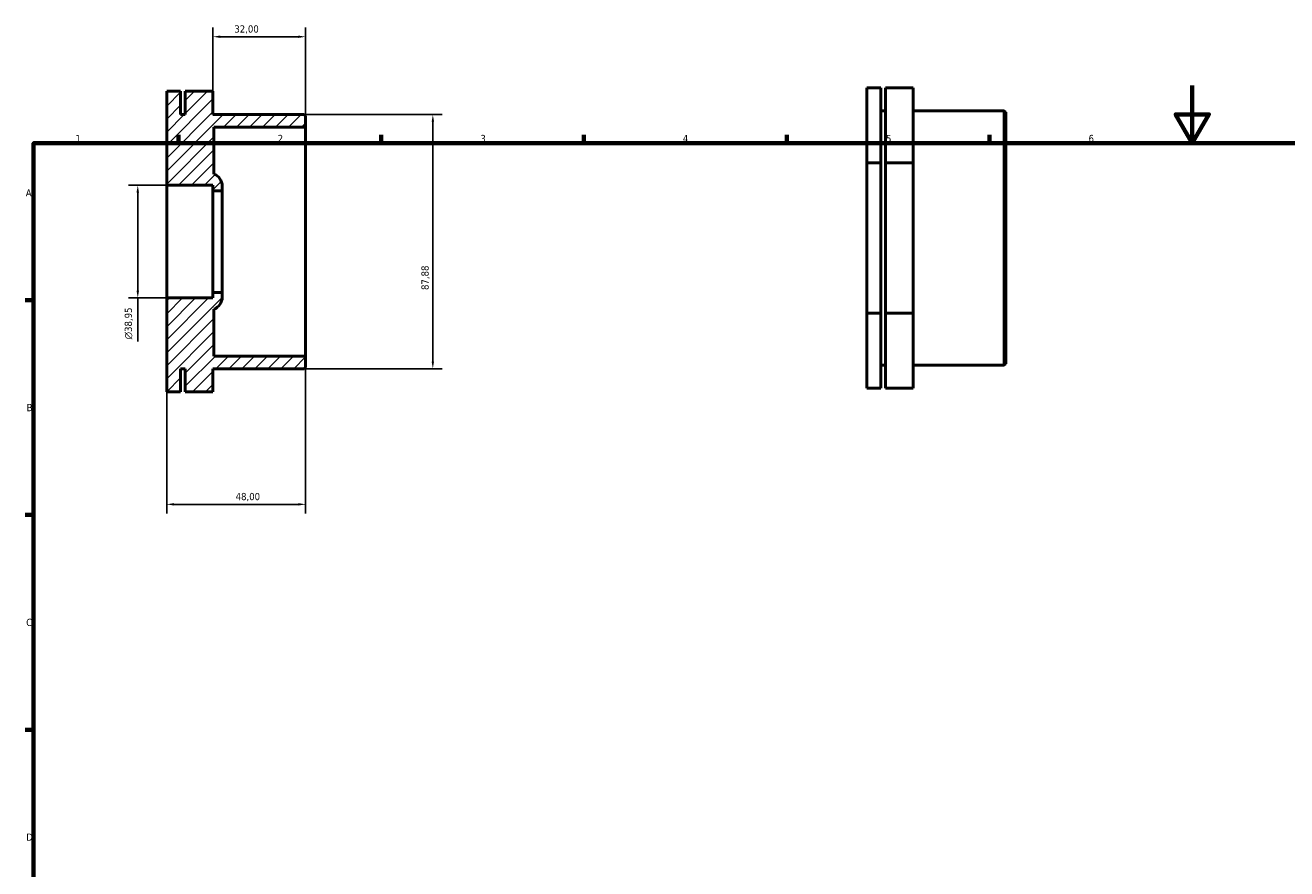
# Model space of a CAD drawing. Header units: millimetres. Extents: x 0 to 906, y -12 to 615.
# Tile 2 of 3: x 17 to 453, y 323 to 615. Entities that reach past the tile are written whole.
import ezdxf

# ---------------------------------------------------------------- set-up
doc = ezdxf.new("R2010")
doc.units = ezdxf.units.MM
for name, color, linetype, lineweight in [('Border (ISO)', 7, 'Continuous', 70), ('Dimension (ISO)', 7, 'Continuous', 25), ('Hatch (ISO)', 7, 'Continuous', 18), ('Visible (ISO)', 7, 'Continuous', 50)]:
    doc.layers.add(name, color=color, linetype=linetype, lineweight=lineweight)
doc.styles.add('Note Text (ISO)', font='tahoma.ttf')
doc.dimstyles.new('Default (ISO)', dxfattribs={"dimtxt": 2.5, "dimasz": 2.5, "dimexe": 3.175, "dimexo": 0, "dimgap": 0.762, "dimtad": 1, "dimrnd": 1e-08, "dimzin": 0, "dimtxsty": 'Note Text (ISO)', "dimcen": 0.09, "dimdle": 10, "dimclrd": 256, "dimclre": 256, "dimclrt": 232, "dimazin": 0, "dimtfac": 1.40208, "dimtmove": 0, "dimatfit": 3, "dimfxl": 1, "dimtolj": 1, "dimtzin": 0, "dimlwd": -1, "dimlwe": -1, "dimarcsym": 0})

# ---------------------------------------------------------------- blocks, each defined once
blk = doc.blocks.new('Borders Default Border')
at = {"layer": 'Border (ISO)'}
for p, q in [((70.08, 574), (70.08, 576.9)), ((140.17, 574), (140.17, 576.9)), ((210.25, 574), (210.25, 576.9)), ((280.33, 574), (280.33, 576.9)), ((350.42, 574), (350.42, 576.9)), ((20, 519.75), (17.1, 519.75)), ((20, 445.5), (17.1, 445.5)), ((20, 371.25), (17.1, 371.25))]:
    blk.add_line(p, q, dxfattribs=at)
at = {"layer": 'Border (ISO)', "flags": 128}
for points in [[(420.5, 594), (420.5, 574), (414.73, 584), (426.27, 584), (420.5, 574)], [(20, 20), (20, 574), (821, 574), (821, 20), (20, 20)]]:
    blk.add_lwpolyline(points, dxfattribs=at)
at = {"layer": 'Border (ISO)', "color": 232, "true_color": 0xca0064, "char_height": 2.5, "attachment_point": 7, "style": 'Note Text (ISO)'}
for s, insert in [('1', (34.48, 574.4)), ('2', (104.37, 574.4)), ('3', (174.43, 574.35)), ('4', (244.42, 574.4)), ('5', (314.64, 574.35)), ('6', (384.66, 574.35)), ('A', (17.29, 555.62)), ('B', (17.59, 481.37)), ('C', (17.43, 407.08)), ('D', (17.43, 332.88))]:
    blk.add_mtext(s, dxfattribs=dict(at, insert=insert))
blk = doc.blocks.new('*D7')
at = {"layer": 'Defpoints', "color": 0, "transparency": 16777216}
for p in [(66, 520.52), (114, 500.45), (114, 449.18)]:
    blk.add_point(p, dxfattribs=at)
at = {"layer": 'Dimension (ISO)', "transparency": 16777216}
for p, q in [((66, 520.52), (66, 446.01)), ((114, 500.45), (114, 446.01)), ((68.5, 449.18), (111.5, 449.18))]:
    blk.add_line(p, q, dxfattribs=at)
for points in [[(68.5, 449.6), (68.5, 448.76), (66, 449.18)], [(111.5, 449.6), (111.5, 448.76), (114, 449.18)]]:
    blk.add_solid(points, dxfattribs=at)
at = {"layer": 'Dimension (ISO)', "color": 232, "true_color": 0xca0064, "transparency": 16777216, "insert": (89.83, 453.12), "char_height": 2.5, "attachment_point": 1, "style": 'Note Text (ISO)'}
blk.add_mtext('\\A1;48,00', dxfattribs=at)
blk = doc.blocks.new('*D9')
at = {"layer": 'Defpoints', "color": 0, "transparency": 16777216}
for p in [(66, 559.48), (56, 520.52), (66, 520.52)]:
    blk.add_point(p, dxfattribs=at)
at = {"layer": 'Dimension (ISO)', "transparency": 16777216}
for p, q in [((66, 559.48), (52.83, 559.48)), ((56, 556.98), (56, 523.02)), ((66, 520.52), (52.83, 520.52)), ((56, 520.52), (56, 505.43))]:
    blk.add_line(p, q, dxfattribs=at)
for points in [[(55.58, 556.98), (56.42, 556.98), (56, 559.48)], [(55.58, 523.02), (56.42, 523.02), (56, 520.52)]]:
    blk.add_solid(points, dxfattribs=at)
at = {"layer": 'Dimension (ISO)', "color": 232, "true_color": 0xca0064, "transparency": 16777216, "insert": (51.48, 506.19), "char_height": 2.5, "attachment_point": 1, "rotation": 90, "style": 'Note Text (ISO)'}
blk.add_mtext('\\A1;\\fAIGDT|b0|i0;\\H2.5000;\\ln\\fTahoma|b0|i0;\\H2.5000;38,95', dxfattribs=at)
blk = doc.blocks.new('*D10')
at = {"layer": 'Defpoints', "color": 0, "transparency": 16777216}
for p in [(113.52, 583.94), (113.52, 496.06), (158, 496.06)]:
    blk.add_point(p, dxfattribs=at)
at = {"layer": 'Dimension (ISO)', "transparency": 16777216}
for p, q in [((113.52, 583.94), (161.18, 583.94)), ((158, 581.44), (158, 498.56)), ((113.52, 496.06), (161.18, 496.06))]:
    blk.add_line(p, q, dxfattribs=at)
for points in [[(157.59, 581.44), (158.42, 581.44), (158, 583.94)], [(157.59, 498.56), (158.42, 498.56), (158, 496.06)]]:
    blk.add_solid(points, dxfattribs=at)
at = {"layer": 'Dimension (ISO)', "color": 232, "true_color": 0xca0064, "transparency": 16777216, "insert": (154.06, 523.28), "char_height": 2.5, "attachment_point": 1, "rotation": 90, "style": 'Note Text (ISO)'}
blk.add_mtext('\\A1;87,88', dxfattribs=at)
blk = doc.blocks.new('*D11')
at = {"layer": 'Defpoints', "color": 0, "transparency": 16777216}
for p in [(82, 610.83), (82, 591.96), (114, 579.55)]:
    blk.add_point(p, dxfattribs=at)
at = {"layer": 'Dimension (ISO)', "transparency": 16777216}
for p, q in [((82, 591.96), (82, 614.01)), ((111.5, 610.83), (84.5, 610.83)), ((114, 579.55), (114, 614.01))]:
    blk.add_line(p, q, dxfattribs=at)
for points in [[(84.5, 611.25), (84.5, 610.42), (82, 610.83)], [(111.5, 611.25), (111.5, 610.42), (114, 610.83)]]:
    blk.add_solid(points, dxfattribs=at)
at = {"layer": 'Dimension (ISO)', "color": 232, "true_color": 0xca0064, "transparency": 16777216, "insert": (89.38, 614.77), "char_height": 2.5, "attachment_point": 1, "style": 'Note Text (ISO)'}
blk.add_mtext('\\A1;32,00', dxfattribs=at)

msp = doc.modelspace()

# ---------------------------------------------------------------- hatches: boundary and pattern name
at = {"layer": 'Hatch (ISO)'}
h = msp.add_hatch(dxfattribs=at)
h.set_pattern_fill('ANSI31', color=256, scale=25.4, style=0)
h.set_pattern_definition([(45, (0, 0), (-2.245064, 2.245064), [])])
edge = h.paths.add_edge_path()
edge.add_line((113.52, 496.058), (114, 496.538))
edge.add_line((114, 496.538), (114, 500.452))
edge.add_line((114, 500.452), (82.32, 500.452))
edge.add_line((82.32, 500.452), (82.32, 516.629))
edge.add_ellipse((80.7, 520.827), major_axis=(1.62, -4.198), ratio=1, start_angle=0, end_angle=68.8998)
edge.add_line((85.2, 520.827), (85.2, 522.472))
edge.add_line((85.2, 522.472), (82, 522.472))
edge.add_line((82, 522.472), (82, 520.524))
edge.add_line((82, 520.524), (66, 520.524))
edge.add_line((66, 520.524), (66, 488.038))
edge.add_line((66, 488.038), (70.8, 488.038))
edge.add_line((70.8, 488.038), (70.8, 496.058))
edge.add_line((70.8, 496.058), (72.4, 496.058))
edge.add_line((72.4, 496.058), (72.4, 488.038))
edge.add_line((72.4, 488.038), (82, 488.038))
edge.add_line((82, 488.038), (82, 496.058))
edge.add_line((82, 496.058), (113.52, 496.058))
edge = h.paths.add_edge_path()
edge.add_line((114, 583.462), (113.52, 583.942))
edge.add_line((113.52, 583.942), (82, 583.942))
edge.add_line((82, 583.942), (82, 591.962))
edge.add_line((82, 591.962), (72.4, 591.962))
edge.add_line((72.4, 591.962), (72.4, 583.942))
edge.add_line((72.4, 583.942), (70.8, 583.942))
edge.add_line((70.8, 583.942), (70.8, 591.962))
edge.add_line((70.8, 591.962), (66, 591.962))
edge.add_line((66, 591.962), (66, 559.476))
edge.add_line((66, 559.476), (82, 559.476))
edge.add_line((82, 559.476), (82, 557.528))
edge.add_line((82, 557.528), (85.2, 557.528))
edge.add_line((85.2, 557.528), (85.2, 559.173))
edge.add_ellipse((80.7, 559.173), major_axis=(4.5, 0), ratio=1, start_angle=0, end_angle=68.8998)
edge.add_line((82.32, 563.371), (82.32, 579.548))
edge.add_line((82.32, 579.548), (114, 579.548))
edge.add_line((114, 579.548), (114, 583.462))

# ---------------------------------------------------------------- linework, layer by layer
at = {"layer": 'Visible (ISO)'}
for p, q in [((312.831, 593.226), (308.031, 593.226)), ((308.031, 593.226), (308.031, 567.245)), ((312.831, 567.245), (312.831, 593.226)), ((324.031, 593.226), (314.431, 593.226)), ((314.431, 593.226), (314.431, 567.245)), ((324.031, 567.245), (324.031, 593.226)), ((70.8, 591.962), (66, 591.962)), ((66, 591.962), (66, 559.476)), ((70.8, 583.942), (70.8, 591.962)), ((82, 591.962), (72.4, 591.962)), ((72.4, 591.962), (72.4, 583.942)), ((82, 583.942), (82, 591.962)), ((312.831, 585.206), (314.431, 585.206)), ((324.031, 585.206), (355.551, 585.206)), ((355.551, 497.322), (355.551, 585.206)), ((356.031, 584.726), (355.551, 585.206)), ((356.031, 584.726), (356.031, 497.802)), ((72.4, 583.942), (70.8, 583.942)), ((113.52, 583.942), (82, 583.942)), ((114, 583.462), (113.52, 583.942)), ((114, 579.548), (114, 583.462)), ((82.32, 563.371), (82.32, 579.548)), ((82.32, 579.548), (114, 579.548)), ((114, 500.452), (114, 579.548)), ((308.031, 567.245), (308.031, 515.284)), ((312.831, 567.245), (308.031, 567.245)), ((312.831, 515.284), (312.831, 567.245)), ((314.431, 567.245), (314.431, 515.284)), ((324.031, 567.245), (314.431, 567.245)), ((324.031, 515.284), (324.031, 567.245)), ((66, 559.476), (82, 559.476)), ((66, 520.524), (66, 559.476)), ((82, 559.476), (82, 557.528)), ((85.2, 557.528), (85.2, 559.173)), ((82, 557.528), (85.2, 557.528)), ((82, 522.472), (82, 557.528)), ((85.2, 522.472), (85.2, 557.528)), ((82, 520.524), (66, 520.524)), ((66, 520.524), (66, 488.038)), ((85.2, 522.472), (82, 522.472)), ((82, 522.472), (82, 520.524)), ((85.2, 520.827), (85.2, 522.472)), ((82.32, 500.452), (82.32, 516.629)), ((312.831, 515.284), (308.031, 515.284)), ((308.031, 515.284), (308.031, 489.303)), ((312.831, 489.303), (312.831, 515.284)), ((324.031, 515.284), (314.431, 515.284)), ((314.431, 515.284), (314.431, 489.303)), ((324.031, 489.303), (324.031, 515.284)), ((114, 500.452), (82.32, 500.452)), ((114, 496.538), (114, 500.452)), ((312.831, 497.322), (314.431, 497.322)), ((324.031, 497.322), (355.551, 497.322)), ((356.031, 497.802), (355.551, 497.322)), ((70.8, 488.038), (70.8, 496.058)), ((70.8, 496.058), (72.4, 496.058)), ((72.4, 496.058), (72.4, 488.038)), ((82, 488.038), (82, 496.058)), ((82, 496.058), (113.52, 496.058)), ((113.52, 496.058), (114, 496.538)), ((312.831, 489.303), (308.031, 489.303)), ((324.031, 489.303), (314.431, 489.303)), ((70.8, 488.038), (66, 488.038)), ((82, 488.038), (72.4, 488.038))]:
    msp.add_line(p, q, dxfattribs=at)
for centre, start, end in [((80.7, 559.173), 0, 68.8998), ((80.7, 520.827), 291.1002, 0)]:
    msp.add_arc(centre, 4.5, start, end, dxfattribs=at)

# ---------------------------------------------------------------- block references
msp.add_blockref('Borders Default Border', (0, 0))

# ---------------------------------------------------------------- dimensions: what is measured, and where the dimension line sits
at = {"layer": 'Dimension (ISO)'}
for base, p1, p2, angle, picture, middle in [((82, 610.833), (114, 579.548), (82, 591.962), 180, '*D11', (93.5, 610.833)), ((158.004, 496.058), (113.52, 583.942), (113.52, 496.058), 90, '*D10', (158.004, 527.427)), ((114, 449.181), (66, 520.524), (114, 500.452), 180, '*D7', (94, 449.181))]:
    dim = msp.add_linear_dim(base=base, p1=p1, p2=p2, angle=angle, dimstyle='Default (ISO)', override={"dimdec": 2, "dimtp": 0, "dimtm": 0, "dimtdec": 2, "dimtofl": 0, "dimatfit": 1}, dxfattribs=at)
    dim.commit()
    dim.dimension.update_dxf_attribs({"geometry": picture, "text_midpoint": middle, "dimtype": 160})
dim = msp.add_linear_dim(base=(56, 520.524), p1=(66, 559.476), p2=(66, 520.524), angle=90, text='\\fAIGDT|b0|i0;\\H2.5000;\\ln\\fTahoma|b0|i0;\\H2.5000;<>', dimstyle='Default (ISO)', override={"dimdec": 2, "dimtp": 0, "dimtm": 0, "dimtdec": 2, "dimtofl": 0, "dimatfit": 2}, dxfattribs=at)
dim.commit()
dim.dimension.update_dxf_attribs({"geometry": '*D9', "text_midpoint": (56, 511.727), "dimtype": 160})

doc.saveas('drawing.dxf')
